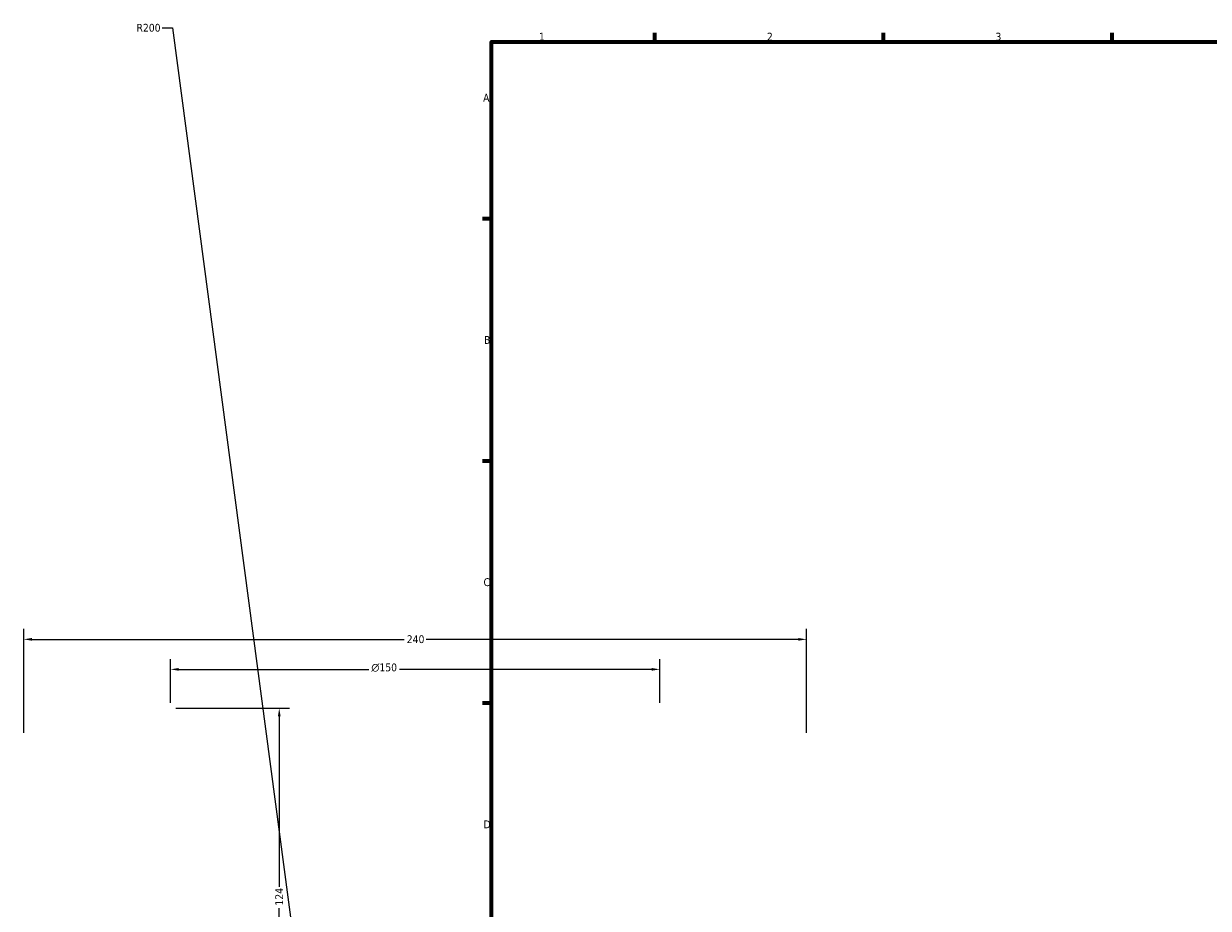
# Model space of a CAD drawing. Header units: millimetres. Extents: x -604 to 1138, y -275 to 909.
# Tile 3 of 10: x -123 to 240, y 308 to 580. Entities that reach past the tile are written whole.
import ezdxf

# ---------------------------------------------------------------- set-up
doc = ezdxf.new("R2010")
doc.units = ezdxf.units.MM
doc.layers.add('Border (ANSI)', color=7, linetype='Continuous', lineweight=70)
doc.layers.add('Dimension (ANSI)', color=7, linetype='Continuous', lineweight=25)
doc.styles.add('Note Text (ANSI)', font='tahoma.ttf')
doc.dimstyles.new('Default - mm (ANSI)', dxfattribs={"dimtxt": 2.4, "dimasz": 2.5, "dimexe": 3.175, "dimexo": 1.6002, "dimgap": 0.8, "dimtad": 0, "dimtoh": 1, "dimdec": 0, "dimrnd": 1e-08, "dimzin": 4, "dimdsep": 46, "dimtxsty": 'Note Text (ANSI)', "dimcen": 0.09, "dimdle": 10, "dimclrd": 256, "dimclre": 256, "dimclrt": 5, "dimadec": 1, "dimazin": 1, "dimtfac": 1.27, "dimtofl": 0, "dimtmove": 0, "dimatfit": 3, "dimfxl": 1, "dimtolj": 1, "dimtzin": 4, "dimlwd": -1, "dimlwe": -1, "dimarcsym": 0})

# ---------------------------------------------------------------- blocks, each defined once
blk = doc.blocks.new('Borders Default Border')
at = {"layer": 'Border (ANSI)'}
for p, q in [((70.08, 574), (70.08, 576.8)), ((140.17, 574), (140.17, 576.8)), ((210.25, 574), (210.25, 576.8)), ((20, 519.75), (17.2, 519.75)), ((20, 445.5), (17.2, 445.5)), ((20, 371.25), (17.2, 371.25))]:
    blk.add_line(p, q, dxfattribs=at)
at = {"layer": 'Border (ANSI)', "flags": 128}
blk.add_lwpolyline([(20, 20), (20, 574), (821, 574), (821, 20), (20, 20)], dxfattribs=at)
at = {"layer": 'Border (ANSI)', "color": 5, "true_color": 0x0000ff, "char_height": 2.4, "attachment_point": 7, "style": 'Note Text (ANSI)'}
for s, insert in [('1', (34.5, 574.4)), ('2', (104.4, 574.4)), ('3', (174.46, 574.35)), ('A', (17.38, 555.68)), ('B', (17.67, 481.43)), ('C', (17.51, 407.13)), ('D', (17.52, 332.93))]:
    blk.add_mtext(s, dxfattribs=dict(at, insert=insert))
blk = doc.blocks.new('*D10')
at = {"layer": 'Defpoints', "color": 0, "transparency": 16777216}
for p in [(116.54, 390.85), (-123.46, 360.53), (116.54, 360.53)]:
    blk.add_point(p, dxfattribs=at)
at = {"layer": 'Dimension (ANSI)', "transparency": 16777216}
for p, q in [((-123.46, 362.14), (-123.46, 394.02)), ((116.54, 362.14), (116.54, 394.02)), ((-120.96, 390.85), (-6.81, 390.85)), ((114.04, 390.85), (-0.11, 390.85))]:
    blk.add_line(p, q, dxfattribs=at)
for points in [[(-120.96, 391.26), (-120.96, 390.43), (-123.46, 390.85)], [(114.04, 391.26), (114.04, 390.43), (116.54, 390.85)]]:
    blk.add_solid(points, dxfattribs=at)
at = {"layer": 'Dimension (ANSI)', "color": 5, "transparency": 16777216, "insert": (-6.01, 392.1), "char_height": 2.4, "attachment_point": 1, "style": 'Note Text (ANSI)'}
blk.add_mtext('\\A1;240', dxfattribs=at)
blk = doc.blocks.new('*D11')
at = {"layer": 'Defpoints', "color": 0, "transparency": 16777216}
for p in [(71.54, 381.65), (-78.46, 369.73), (71.54, 369.73)]:
    blk.add_point(p, dxfattribs=at)
at = {"layer": 'Dimension (ANSI)', "transparency": 16777216}
for p, q in [((-78.46, 371.34), (-78.46, 384.82)), ((-75.96, 381.65), (-17.69, 381.65)), ((69.04, 381.65), (-8.23, 381.65)), ((71.54, 371.34), (71.54, 384.82))]:
    blk.add_line(p, q, dxfattribs=at)
for points in [[(-75.96, 382.06), (-75.96, 381.23), (-78.46, 381.65)], [(69.04, 382.06), (69.04, 381.23), (71.54, 381.65)]]:
    blk.add_solid(points, dxfattribs=at)
at = {"layer": 'Dimension (ANSI)', "color": 5, "transparency": 16777216, "insert": (-16.89, 383.45), "char_height": 2.4, "attachment_point": 1, "style": 'Note Text (ANSI)'}
blk.add_mtext('\\A1;{\\fAIGDT|b0|i0;\\H2.4000;\\ln}\\fTahoma|b0|i0;\\H2.4000;150', dxfattribs=at)
blk = doc.blocks.new('*D12')
at = {"layer": 'Defpoints', "color": 0, "transparency": 16777216}
for p in [(-78.46, 369.73), (-45.11, 245.74), (2.83, 245.74)]:
    blk.add_point(p, dxfattribs=at)
at = {"layer": 'Dimension (ANSI)', "transparency": 16777216}
for p, q in [((-76.86, 369.73), (-41.93, 369.73)), ((-45.11, 367.23), (-45.11, 314.99)), ((-45.11, 248.24), (-45.11, 308.43)), ((1.23, 245.74), (-48.28, 245.74))]:
    blk.add_line(p, q, dxfattribs=at)
for points in [[(-45.53, 367.23), (-44.69, 367.23), (-45.11, 369.73)], [(-45.53, 248.24), (-44.69, 248.24), (-45.11, 245.74)]]:
    blk.add_solid(points, dxfattribs=at)
at = {"layer": 'Dimension (ANSI)', "color": 5, "transparency": 16777216, "insert": (-46.33, 309.23), "char_height": 2.4, "attachment_point": 1, "rotation": 90, "style": 'Note Text (ANSI)'}
blk.add_mtext('\\A1;124', dxfattribs=at)
blk = doc.blocks.new('*D13')
at = {"layer": 'Defpoints', "color": 0, "transparency": 16777216}
for p in [(-31.48, 229.15), (-5.17, 30.89)]:
    blk.add_point(p, dxfattribs=at)
at = {"layer": 'Dimension (ANSI)', "transparency": 16777216}
for p, q in [((-80.99, 578.28), (-77.8, 578.28)), ((-77.8, 578.28), (-31.81, 231.63))]:
    blk.add_line(p, q, dxfattribs=at)
blk.add_solid([(-31.4, 231.69), (-32.22, 231.58), (-31.48, 229.15)], dxfattribs=at)
at = {"layer": 'Dimension (ANSI)', "color": 5, "transparency": 16777216, "insert": (-88.87, 579.53), "char_height": 2.4, "attachment_point": 1, "style": 'Note Text (ANSI)'}
blk.add_mtext('\\A1;R200', dxfattribs=at)

msp = doc.modelspace()

# ---------------------------------------------------------------- block references
msp.add_blockref('Borders Default Border', (0, 0))

# ---------------------------------------------------------------- dimensions: what is measured, and where the dimension line sits
at = {"layer": 'Dimension (ANSI)'}
dim = msp.add_radius_dim(center=(-5.17, 30.89), mpoint=(-31.48, 229.15), dimstyle='Default - mm (ANSI)', override={"dimgap": 0.8, "dimtih": 1, "dimdec": 0, "dimlfac": 1, "dimcen": 0, "dimtol": 0, "dimlim": 0, "dimtp": 0, "dimtm": 0, "dimtdec": 2}, dxfattribs=at)
dim.commit()
dim.dimension.update_dxf_attribs({"geometry": '*D13', "text_midpoint": (-85.33, 578.28), "dimtype": 164})
for base, p1, p2, angle, picture, middle in [((116.54, 390.85), (-123.46, 360.53), (116.54, 360.53), 180, '*D10', (-3.46, 390.85)), ((-45.11, 245.74), (-78.46, 369.73), (2.83, 245.74), 90, '*D12', (-45.11, 311.71))]:
    dim = msp.add_linear_dim(base=base, p1=p1, p2=p2, angle=angle, dimstyle='Default - mm (ANSI)', override={"dimgap": 0.8, "dimtoh": 0, "dimdec": 0, "dimtol": 0, "dimlim": 0, "dimtp": 0, "dimtm": 0, "dimtdec": 2, "dimatfit": 1}, dxfattribs=at)
    dim.commit()
    dim.dimension.update_dxf_attribs({"geometry": picture, "text_midpoint": middle, "dimtype": 160})
dim = msp.add_linear_dim(base=(71.54, 381.65), p1=(-78.46, 369.73), p2=(71.54, 369.73), angle=180, text='{\\fAIGDT|b0|i0;\\H2.4000;\\ln}\\fTahoma|b0|i0;\\H2.4000;<>', dimstyle='Default - mm (ANSI)', override={"dimgap": 0.8, "dimtoh": 0, "dimdec": 0, "dimtol": 0, "dimlim": 0, "dimtp": 0, "dimtm": 0, "dimtdec": 2, "dimatfit": 1}, dxfattribs=at)
dim.commit()
dim.dimension.update_dxf_attribs({"geometry": '*D11', "text_midpoint": (-12.96, 381.65), "dimtype": 160})

doc.saveas('drawing.dxf')
